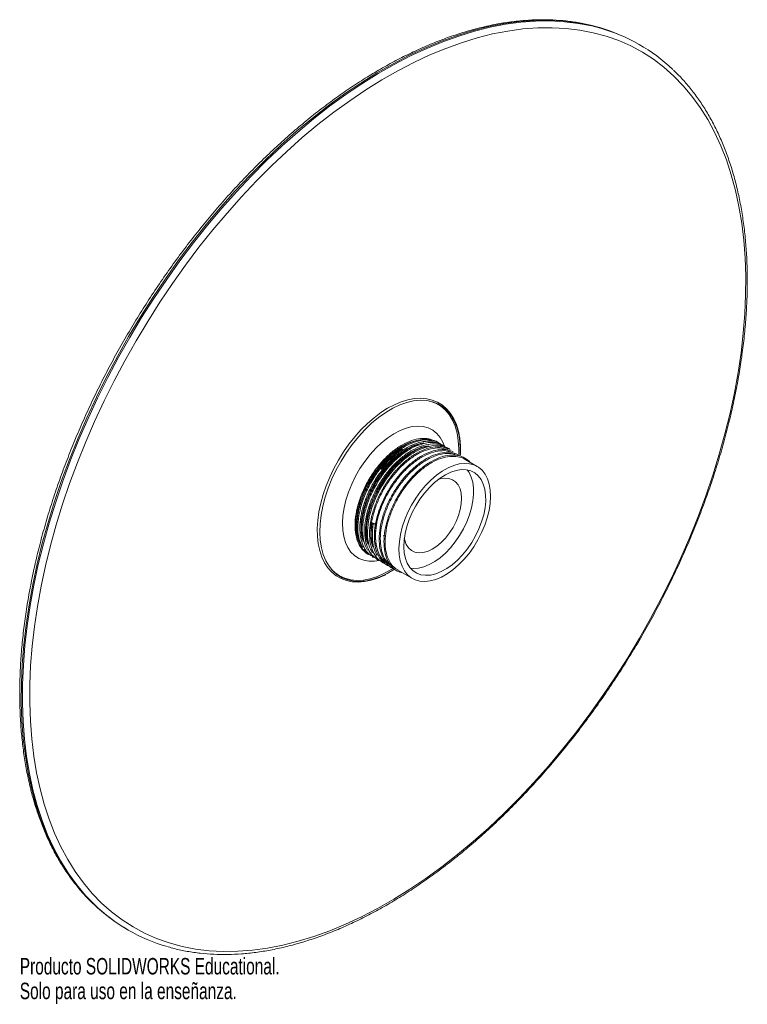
# Paper-space layout '_Isométrica' of a CAD drawing. Header units: millimetres. Extents: x -49 to 165, y -183 to 105.
import ezdxf

# ---------------------------------------------------------------- set-up
doc = ezdxf.new("R2010")
doc.units = ezdxf.units.MM
doc.styles.add('SLDTEXTSTYLE0', font='TXT', dxfattribs={"width": 0.7})

psp = doc.layouts.new('_Isométrica')

# ---------------------------------------------------------------- linework, layer by layer
at = {"color": 7, "linetype": 'Continuous', "lineweight": 15}
for p, q in [((133.23, 98.09), (132.87, 98.29)), ((75.57, -22.53), (75.68, -22.75)), ((80.09, -22.4), (80.1, -22.24)), ((85.52, -25.63), (82, -23.6)), ((54.76, -42.33), (54.87, -42.15)), ((54.87, -42.15), (55.47, -42.51)), ((55.47, -42.51), (55.07, -42.51)), ((58.04, -46), (58.38, -45.77)), ((54.49, -51.89), (54.69, -51.98)), ((55.9, -52.71), (56.1, -52.8)), ((56.54, -53.11), (57, -53.27)), ((57.32, -53.52), (57.52, -53.62)), ((57.96, -53.93), (58.42, -54.09)), ((58.73, -54.34), (58.93, -54.43)), ((62.3, -56.1), (66.52, -58.54)), ((-17.12, -161.52), (-16.76, -161.73))]:
    psp.add_line(p, q, dxfattribs=at)
at = {"color": 8, "linetype": 'Continuous', "lineweight": 15}
for p, q in [((71.91, -18.05), (70.85, -17.87)), ((58.03, -46.14), (58.37, -45.92))]:
    psp.add_line(p, q, dxfattribs=at)
at = {"color": 8, "linetype": 'Continuous', "lineweight": 15, "flags": 128}
for points in [[(121.45, 103.13), (118.78, 103.82), (114.83, 104.59), (110.76, 105.09), (106.58, 105.31), (102.3, 105.25), (97.93, 104.92), (93.49, 104.32), (88.97, 103.44), (84.39, 102.28), (79.75, 100.86), (75.08, 99.17), (70.36, 97.22), (65.62, 95.01), (60.87, 92.55), (56.11, 89.83), (51.36, 86.87), (46.61, 83.67), (41.89, 80.24), (37.2, 76.58), (32.56, 72.71), (27.96, 68.62), (23.43, 64.34), (18.96, 59.86), (14.57, 55.19), (10.27, 50.36), (6.07, 45.35), (1.97, 40.19), (-2.02, 34.89), (-5.89, 29.45), (-9.63, 23.89), (-13.23, 18.22), (-16.69, 12.45), (-20, 6.59), (-23.15, 0.65), (-26.14, -5.35), (-28.96, -11.41), (-31.6, -17.51), (-34.07, -23.63), (-36.35, -29.77), (-38.44, -35.92), (-40.33, -42.05), (-42.03, -48.17), (-43.53, -54.25), (-44.82, -60.29), (-45.91, -66.27), (-46.78, -72.17), (-47.45, -78), (-47.9, -83.73), (-48.15, -89.36), (-48.17, -94.88), (-47.99, -100.26), (-47.59, -105.51), (-46.98, -110.61), (-46.15, -115.54), (-45.12, -120.31), (-43.88, -124.9), (-42.44, -129.31), (-40.79, -133.51), (-38.94, -137.52), (-36.9, -141.3), (-34.67, -144.87), (-32.26, -148.21), (-29.66, -151.31), (-26.93, -154.13)], [(-26.73, -154.18), (-29.3, -151.52), (-31.9, -148.41), (-34.32, -145.07), (-36.55, -141.51), (-38.59, -137.72), (-40.44, -133.72), (-42.08, -129.51), (-43.53, -125.11), (-44.77, -120.52), (-45.8, -115.75), (-46.62, -110.81), (-47.23, -105.71), (-47.63, -100.46), (-47.82, -95.08), (-47.79, -89.57), (-47.55, -83.94), (-47.1, -78.21), (-46.43, -72.38), (-45.55, -66.47), (-44.47, -60.49), (-43.18, -54.46), (-41.68, -48.37), (-39.98, -42.26), (-38.08, -36.12), (-35.99, -29.98), (-33.71, -23.84), (-31.25, -17.71), (-28.6, -11.61), (-25.78, -5.56), (-22.8, 0.44), (-19.64, 6.38), (-16.33, 12.24), (-12.87, 18.02), (-9.27, 23.69), (-5.53, 29.25), (-1.67, 34.69), (2.32, 39.99), (6.42, 45.15), (10.63, 50.15), (14.93, 54.99), (19.31, 59.65), (23.78, 64.13), (28.32, 68.42), (32.91, 72.5), (37.56, 76.38), (42.25, 80.04), (46.97, 83.47), (51.71, 86.67), (56.46, 89.63), (61.22, 92.34), (65.98, 94.81), (70.72, 97.02), (75.43, 98.97), (80.11, 100.66), (84.74, 102.08), (89.32, 103.23), (93.84, 104.11), (98.29, 104.72), (102.65, 105.05), (106.93, 105.1), (111.11, 104.88), (115.18, 104.39), (119.14, 103.62), (121.67, 102.96)], [(75.96, -19.7), (75.5, -18.53), (74.69, -17.11), (73.69, -15.93), (72.52, -14.99), (71.2, -14.32), (69.73, -13.92), (68.15, -13.79), (66.47, -13.94), (64.72, -14.37), (62.93, -15.07), (61.11, -16.03), (59.29, -17.24), (57.51, -18.67), (55.78, -20.32), (54.12, -22.15), (52.57, -24.15), (51.14, -26.27), (49.86, -28.5), (48.73, -30.81), (47.79, -33.15), (47.03, -35.5), (46.48, -37.82), (46.13, -40.08), (46, -42.25), (46.08, -44.3), (46.38, -46.21), (46.89, -47.93), (47.6, -49.45), (48.5, -50.76), (49.59, -51.82), (50.84, -52.62), (52.24, -53.16), (53.76, -53.43), (55.4, -53.41), (56.74, -53.21)]]:
    psp.add_lwpolyline(points, dxfattribs=at)
at = {"color": 7, "linetype": 'Continuous', "lineweight": 15, "flags": 128}
for points in [[(158.2, -16.04), (159.68, -10.02), (160.96, -4.04), (162.04, 1.88), (162.91, 7.73), (163.57, 13.49), (164.02, 19.17), (164.26, 24.74), (164.28, 30.2), (164.1, 35.53), (163.7, 40.72), (163.1, 45.77), (162.28, 50.66), (161.26, 55.38), (160.03, 59.93), (158.6, 64.29), (156.97, 68.45), (155.15, 72.41), (153.13, 76.16), (150.92, 79.69), (148.52, 83), (145.95, 86.07), (143.2, 88.91), (140.29, 91.5), (137.21, 93.84), (133.97, 95.92), (130.58, 97.75), (127.05, 99.32), (123.39, 100.62), (119.59, 101.65), (115.67, 102.41), (111.64, 102.9), (107.5, 103.12), (103.27, 103.07), (98.95, 102.74), (94.55, 102.14), (90.07, 101.27), (85.54, 100.13), (80.95, 98.72), (76.32, 97.05), (71.65, 95.12), (66.96, 92.93), (62.26, 90.49), (57.54, 87.8), (52.83, 84.87), (48.14, 81.7), (43.47, 78.3), (38.82, 74.68), (34.22, 70.85), (29.67, 66.81), (25.18, 62.56), (20.76, 58.13), (16.42, 53.51), (12.16, 48.72), (8, 43.77), (3.94, 38.66), (-0.01, 33.41), (-3.83, 28.03), (-7.54, 22.52), (-11.1, 16.91), (-14.53, 11.19), (-17.8, 5.39), (-20.92, -0.49), (-23.88, -6.43), (-26.68, -12.43), (-29.29, -18.46), (-31.73, -24.53), (-33.99, -30.61), (-36.06, -36.69), (-37.94, -42.77), (-39.62, -48.82), (-41.1, -54.84), (-42.38, -60.82), (-43.46, -66.74), (-44.32, -72.59), (-44.98, -78.35), (-45.43, -84.03), (-45.67, -89.6), (-45.7, -95.06), (-45.51, -100.39), (-45.12, -105.58), (-44.51, -110.63), (-43.7, -115.52), (-42.68, -120.24), (-41.45, -124.79), (-40.02, -129.15), (-38.39, -133.31), (-36.56, -137.27), (-34.54, -141.02), (-32.33, -144.55), (-29.94, -147.86), (-27.37, -150.93), (-24.62, -153.77), (-21.7, -156.36), (-18.62, -158.7), (-15.39, -160.78), (-12, -162.61), (-8.47, -164.18), (-4.8, -165.48), (-1, -166.51), (2.91, -167.27), (6.94, -167.76), (11.08, -167.98), (15.31, -167.93), (19.64, -167.6), (24.04, -167), (28.51, -166.13), (33.05, -164.99), (37.63, -163.58), (42.27, -161.91), (46.93, -159.98), (51.62, -157.79), (56.33, -155.35), (61.04, -152.66), (65.75, -149.73), (70.45, -146.56), (75.12, -143.16), (79.76, -139.54), (84.36, -135.71), (88.91, -131.67), (93.4, -127.42), (97.82, -122.99), (102.16, -118.37), (106.42, -113.58), (110.58, -108.63), (114.64, -103.52), (118.59, -98.27), (122.42, -92.89), (126.12, -87.38), (129.69, -81.77), (133.11, -76.05), (136.39, -70.25), (139.51, -64.37), (142.47, -58.43), (145.26, -52.43), (147.88, -46.4), (150.32, -40.33), (152.58, -34.25), (154.64, -28.17), (156.52, -22.09), (158.2, -16.04)], [(80.56, -22.5), (80.61, -21.86), (80.61, -19.55), (80.4, -17.35), (80.01, -15.29), (79.42, -13.38), (78.65, -11.65), (77.71, -10.12), (76.59, -8.79), (75.32, -7.69), (73.91, -6.82), (72.37, -6.19), (70.72, -5.8), (68.97, -5.65), (67.13, -5.75), (65.22, -6.1), (63.26, -6.69), (61.27, -7.52), (59.26, -8.58), (57.26, -9.86), (55.28, -11.35), (53.34, -13.03), (51.45, -14.89), (49.65, -16.92), (47.93, -19.08), (46.32, -21.37), (44.83, -23.76), (43.48, -26.23), (42.27, -28.76), (41.22, -31.32), (40.34, -33.9), (39.63, -36.46), (39.11, -39), (38.77, -41.47), (38.63, -43.86), (38.67, -46.16), (38.92, -48.33), (39.35, -50.36), (39.97, -52.23), (40.78, -53.92), (41.76, -55.42), (42.91, -56.7), (44.21, -57.75), (45.65, -58.58), (47.21, -59.16), (48.89, -59.5), (50.66, -59.6), (52.51, -59.45), (54.43, -59.05), (56.4, -58.41), (58.4, -57.53), (58.66, -57.38), (58.66, -57.38)], [(80.53, -22.35), (80.57, -20.66), (80.44, -18.33), (80.1, -16.15), (79.55, -14.14), (78.8, -12.32), (77.86, -10.71), (76.74, -9.33), (75.44, -8.19), (73.99, -7.3), (72.39, -6.68), (70.66, -6.32), (68.83, -6.23), (66.9, -6.42), (64.9, -6.88), (62.85, -7.6), (60.78, -8.59), (58.69, -9.82), (56.62, -11.29), (54.58, -12.98), (52.59, -14.87), (50.69, -16.95), (48.87, -19.19), (47.17, -21.57), (45.61, -24.06), (44.19, -26.65), (42.93, -29.29), (41.85, -31.98), (40.95, -34.67), (40.25, -37.35), (39.75, -39.97), (39.45, -42.53), (39.37, -44.98), (39.5, -47.31), (39.84, -49.49), (40.39, -51.51), (41.13, -53.32), (42.08, -54.93), (43.2, -56.31), (44.5, -57.45), (45.95, -58.34), (47.55, -58.97), (49.27, -59.32), (51.11, -59.41), (53.04, -59.22), (55.04, -58.76), (57.08, -58.04), (59.16, -57.05), (61.25, -55.82), (61.3, -55.79)], [(80.1, -22.1), (80.13, -20.44), (79.99, -18.08), (79.64, -15.89), (79.07, -13.87), (78.29, -12.04), (77.32, -10.44), (76.16, -9.07), (74.83, -7.95), (73.33, -7.1), (71.69, -6.51), (71.31, -6.42)], [(88.47, -40.73), (87.74, -42.91), (86.82, -45.08), (85.74, -47.2), (84.5, -49.23), (83.13, -51.16), (81.64, -52.94), (80.07, -54.55), (78.43, -55.96), (76.75, -57.16), (75.07, -58.12), (73.39, -58.82), (71.76, -59.26), (70.2, -59.43), (68.73, -59.33), (67.37, -58.95), (66.15, -58.31), (65.09, -57.41), (64.2, -56.27), (63.49, -54.91), (62.98, -53.35), (62.68, -51.61), (62.59, -49.71), (62.71, -47.7), (63.04, -45.6), (63.57, -43.44), (64.3, -41.26), (65.22, -39.1), (66.31, -36.98), (67.55, -34.94), (68.92, -33.02), (70.41, -31.24), (71.98, -29.63), (73.62, -28.21), (75.29, -27.02), (76.98, -26.06), (78.65, -25.36), (80.28, -24.92), (81.85, -24.75), (83.32, -24.85), (84.67, -25.22), (85.89, -25.87), (86.96, -26.76), (87.85, -27.9), (88.56, -29.26), (89.06, -30.83), (89.37, -32.57), (89.46, -34.46), (89.34, -36.48), (89.01, -38.58), (88.47, -40.73)], [(64.88, -43.3), (64.38, -45.35), (64.09, -47.34), (64, -49.24), (64.14, -51.02), (64.48, -52.63), (65.03, -54.05), (65.78, -55.26), (66.71, -56.24), (67.8, -56.96), (69.04, -57.42), (70.41, -57.6), (71.88, -57.51), (73.42, -57.14), (75.01, -56.51), (76.61, -55.61), (78.21, -54.48), (79.76, -53.12), (81.25, -51.57), (82.65, -49.85), (83.93, -47.99), (85.06, -46.02), (86.04, -43.98), (86.83, -41.91), (87.44, -39.85), (87.84, -37.82), (88.03, -35.87), (88, -34.03), (87.76, -32.33), (87.32, -30.81), (86.67, -29.49), (85.83, -28.4), (84.81, -27.54), (83.64, -26.95), (82.33, -26.63), (80.91, -26.58), (79.4, -26.82), (77.84, -27.32), (76.24, -28.09), (74.63, -29.1), (73.05, -30.35), (71.53, -31.81), (70.08, -33.45), (68.74, -35.25), (67.53, -37.16), (66.47, -39.17), (65.59, -41.23), (64.88, -43.3)], [(65.94, -55.47), (66.88, -55.56), (68.34, -55.47), (69.88, -55.1), (71.47, -54.47), (73.08, -53.57), (74.67, -52.44), (76.23, -51.08), (77.72, -49.53), (79.11, -47.8), (80.39, -45.94), (81.53, -43.98), (82.5, -41.94), (83.3, -39.87), (83.9, -37.81), (84.3, -35.78), (84.49, -33.83), (84.47, -31.99), (84.23, -30.29), (83.78, -28.77), (83.13, -27.45), (82.57, -26.67)], [(64.16, -46.72), (64.28, -47.29), (64.74, -48.52), (65.39, -49.52), (66.23, -50.28), (67.24, -50.78), (68.37, -50.99), (69.62, -50.93), (70.93, -50.58), (72.29, -49.96), (73.66, -49.08), (74.99, -47.97), (76.26, -46.65), (77.43, -45.16), (78.47, -43.54), (79.36, -41.83), (80.07, -40.07), (80.58, -38.32), (80.88, -36.6), (80.97, -34.98), (80.84, -33.49), (80.49, -32.17), (79.93, -31.05), (79.18, -30.16), (78.26, -29.53), (77.19, -29.18), (75.99, -29.1), (74.71, -29.31), (74.1, -29.5)], [(59.92, -32.02), (59.91, -32.04), (58.75, -34.12), (57.75, -36.27), (56.94, -38.44), (56.31, -40.62), (55.89, -42.75), (55.67, -44.8), (55.67, -46.75), (55.87, -48.57), (56.29, -50.22), (56.91, -51.67), (57.72, -52.92), (58.57, -53.82)], [(55.07, -42.51), (55, -42.51), (54.94, -42.49), (54.88, -42.48), (54.83, -42.45), (54.79, -42.42), (54.76, -42.39), (54.76, -42.36), (54.76, -42.33)], [(42.78, -55.85), (43.74, -56.77), (45.16, -57.75), (46.73, -58.48), (48.43, -58.93), (50.26, -59.1), (52.18, -58.99), (54.19, -58.59), (56.25, -57.93), (58.35, -57), (60.46, -55.8), (60.78, -55.6)]]:
    psp.add_lwpolyline(points, dxfattribs=at)
at = {"color": 7, "linetype": 'Continuous', "lineweight": 15}
for centre, radius, start, end in [((107.42, 54.08), 51.02, 60.073, 74.0378), ((107.91, 54.23), 50.64, 46.2971, 74.2262), ((78.67, -42.53), 26.67, 124.4285, 143.1211), ((8.39, -117.45), 50.92, 226.084, 239.9453), ((8.56, -117.86), 50.65, 225.8268, 254.0841)]:
    psp.add_arc(centre, radius, start, end, dxfattribs=at)
for points, knots in [([(121.21, 103.19), (120.57, 103.38), (118.71, 103.93), (115.53, 104.57), (111.68, 105.13), (107.73, 105.43), (103.69, 105.48), (99.57, 105.29), (95.37, 104.85), (91.1, 104.16), (86.78, 103.23), (82.4, 102.05), (77.98, 100.63), (73.52, 98.97), (69.04, 97.08), (64.53, 94.95), (60.02, 92.6), (55.5, 90.02), (50.99, 87.23), (46.49, 84.22), (42.01, 81), (37.56, 77.58), (33.15, 73.96), (28.78, 70.16), (24.47, 66.17), (20.22, 62.01), (16.03, 57.68), (11.92, 53.19), (7.89, 48.55), (3.96, 43.76), (0.12, 38.84), (-3.62, 33.79), (-7.25, 28.63), (-10.76, 23.36), (-14.14, 17.99), (-17.4, 12.53), (-20.53, 6.99), (-23.51, 1.38), (-26.35, -4.28), (-29.03, -10), (-31.56, -15.75), (-33.93, -21.53), (-36.14, -27.33), (-38.18, -33.14), (-40.05, -38.95), (-41.74, -44.74), (-43.25, -50.51), (-44.58, -56.25), (-45.72, -61.94), (-46.68, -67.58), (-47.46, -73.15), (-48.04, -78.66), (-48.43, -84.07), (-48.63, -89.4), (-48.64, -94.62), (-48.46, -99.73), (-48.08, -104.72), (-47.51, -109.58), (-46.75, -114.3), (-45.8, -118.87), (-44.67, -123.29), (-43.34, -127.54), (-41.83, -131.61), (-40.14, -135.51), (-38.28, -139.22), (-36.23, -142.73), (-34.02, -146.05), (-31.64, -149.15), (-29.34, -151.8), (-27.77, -153.32), (-27.11, -153.96)], [0, 0, 0, 0, 0.007912, 0.022665, 0.037432, 0.052217, 0.067019, 0.081837, 0.096671, 0.111519, 0.126378, 0.141247, 0.156123, 0.171005, 0.185891, 0.200779, 0.215669, 0.230559, 0.245448, 0.260337, 0.275225, 0.290111, 0.304996, 0.319879, 0.334761, 0.349641, 0.364519, 0.379397, 0.394273, 0.409148, 0.424022, 0.438895, 0.453768, 0.46864, 0.483512, 0.498384, 0.513255, 0.528127, 0.542999, 0.557871, 0.572744, 0.587617, 0.602492, 0.617367, 0.632243, 0.647121, 0.662, 0.676881, 0.691763, 0.706648, 0.721534, 0.736421, 0.751311, 0.766202, 0.781095, 0.795989, 0.810884, 0.825779, 0.840673, 0.855565, 0.870453, 0.885337, 0.900213, 0.915081, 0.929937, 0.94478, 0.959607, 0.974417, 0.98921, 1, 1, 1, 1]), ([(158.59, -15.81), (158.85, -14.8), (159.61, -11.86), (160.72, -7.03), (161.86, -1.34), (162.82, 4.3), (163.58, 9.87), (164.16, 15.37), (164.55, 20.79), (164.74, 26.11), (164.75, 31.33), (164.56, 36.43), (164.18, 41.42), (163.6, 46.28), (162.84, 50.99), (161.88, 55.56), (160.74, 59.97), (159.41, 64.21), (157.9, 68.29), (156.21, 72.18), (154.33, 75.88), (152.29, 79.39), (150.07, 82.7), (147.68, 85.8), (145.36, 88.47), (143.76, 90.01), (143.07, 90.68)], [0, 0, 0, 0, 0.02263, 0.065603, 0.108583, 0.151568, 0.194559, 0.237554, 0.280555, 0.323561, 0.366571, 0.409585, 0.4526, 0.495616, 0.538629, 0.581637, 0.624634, 0.667616, 0.710579, 0.753515, 0.796418, 0.839283, 0.882102, 0.924872, 0.96759, 1, 1, 1, 1]), ([(-5.09, -166.63), (-4.48, -166.81), (-2.66, -167.35), (0.48, -167.99), (4.32, -168.55), (8.27, -168.85), (12.31, -168.92), (16.43, -168.73), (20.63, -168.29), (24.89, -167.61), (29.22, -166.69), (33.59, -165.51), (38.01, -164.1), (42.47, -162.45), (46.95, -160.56), (51.46, -158.45), (55.97, -156.1), (60.49, -153.53), (65, -150.74), (69.5, -147.73), (73.98, -144.52), (78.43, -141.11), (82.84, -137.5), (87.21, -133.7), (91.53, -129.71), (95.78, -125.55), (99.97, -121.23), (104.08, -116.74), (108.11, -112.1), (112.05, -107.32), (115.89, -102.4), (119.63, -97.36), (123.26, -92.2), (126.77, -86.93), (130.17, -81.56), (133.43, -76.11), (136.55, -70.57), (139.54, -64.97), (142.38, -59.3), (145.07, -53.59), (147.61, -47.84), (149.98, -42.05), (152.19, -36.25), (154.24, -30.45), (156.11, -24.64), (157.54, -19.76), (158.32, -16.82), (158.59, -15.81)], [0, 0, 0, 0, 0.011418, 0.033957, 0.056519, 0.079107, 0.101721, 0.124361, 0.147024, 0.169709, 0.192411, 0.215128, 0.237856, 0.260593, 0.283336, 0.306083, 0.328832, 0.351582, 0.374331, 0.397078, 0.419824, 0.442568, 0.46531, 0.488049, 0.510786, 0.53352, 0.556253, 0.578983, 0.601712, 0.624438, 0.647164, 0.669888, 0.692611, 0.715333, 0.738055, 0.760777, 0.783498, 0.80622, 0.828942, 0.851664, 0.874387, 0.897112, 0.919837, 0.942564, 0.965293, 0.988024, 1, 1, 1, 1]), ([(72.8, -18.08), (72.33, -17.88), (71.17, -17.39), (68.96, -17.37), (66.34, -17.93), (63.61, -19.18), (60.89, -21.02), (58.27, -23.41), (55.87, -26.24), (53.75, -29.39), (52.01, -32.77), (50.72, -36.22), (49.91, -39.61), (49.62, -42.83), (49.86, -45.73), (50.63, -48.2), (51.75, -50.08), (52.8, -50.83), (53.26, -51.16)], [0, 0, 0, 0, 0.043732, 0.108664, 0.173597, 0.237603, 0.302384, 0.367418, 0.431533, 0.496115, 0.561199, 0.625532, 0.689865, 0.75495, 0.819531, 0.883646, 0.94868, 1, 1, 1, 1]), ([(51.29, -48.39), (51.2, -48.26), (50.68, -47.52), (50.23, -45.6), (49.95, -42.79), (50.25, -39.61), (51.04, -36.27), (52.32, -32.87), (54.03, -29.56), (56.11, -26.45), (58.48, -23.67), (61.06, -21.32), (63.74, -19.5), (66.42, -18.27), (68.98, -17.75), (70.71, -17.66), (71.45, -17.94), (71.49, -17.95)], [0, 0, 0, 0, 0.016552, 0.091279, 0.16655, 0.242406, 0.317387, 0.392368, 0.468225, 0.543495, 0.618222, 0.69402, 0.769524, 0.844123, 0.919803, 0.995483, 1, 1, 1, 1]), ([(74.22, -18.73), (74.17, -18.69), (73.46, -18.06), (71.6, -17.67), (68.73, -17.68), (65.58, -18.7), (62.37, -20.56), (59.26, -23.21), (56.41, -26.47), (53.96, -30.2), (52.04, -34.19), (50.99, -37.47), (50.35, -40.63), (50.11, -43.66), (50.53, -46.98), (51.69, -49.58), (52.82, -51.11), (53.67, -51.48), (53.75, -51.52)], [0, 0, 0, 0, 0.005162, 0.078744, 0.151761, 0.225776, 0.298971, 0.372348, 0.446334, 0.519258, 0.592976, 0.666804, 0.698056, 0.771341, 0.845345, 0.918309, 0.991962, 1, 1, 1, 1]), ([(74.21, -18.9), (73.74, -18.7), (72.58, -18.2), (70.37, -18.18), (67.75, -18.75), (65.03, -20), (62.3, -21.84), (59.69, -24.23), (57.28, -27.05), (55.17, -30.21), (53.43, -33.58), (52.13, -37.03), (51.32, -40.43), (51.04, -43.64), (51.27, -46.55), (52.04, -49.02), (53.17, -50.9), (54.23, -51.66), (54.7, -51.99)], [0, 0, 0, 0, 0.0436994, 0.1085843, 0.1734692, 0.2374276, 0.3021616, 0.3671475, 0.4312151, 0.4957491, 0.5607856, 0.6250712, 0.6893569, 0.7543934, 0.8189274, 0.882995, 0.9479809, 1, 1, 1, 1]), ([(52.05, -47.53), (51.92, -47.16), (51.52, -46), (51.39, -43.58), (51.66, -40.43), (52.46, -37.08), (53.73, -33.69), (55.44, -30.37), (57.52, -27.26), (59.89, -24.48), (62.47, -22.13), (65.15, -20.33), (67.63, -19.15), (69.13, -18.88), (69.79, -18.76)], [0, 0, 0, 0, 0.042131, 0.131041, 0.220643, 0.309211, 0.397778, 0.487381, 0.576291, 0.664558, 0.75409, 0.843276, 0.931393, 1, 1, 1, 1]), ([(69.85, -18.75), (68.89, -19), (66.92, -19.51), (63.78, -21.4), (60.68, -24.02), (57.82, -27.29), (55.38, -31.02), (53.45, -35), (52.4, -38.28), (51.77, -41.45), (51.49, -44.51), (51.88, -46.63), (52.07, -47.69)], [0, 0, 0, 0, 0.098603, 0.205092, 0.311847, 0.419488, 0.525583, 0.632833, 0.740245, 0.785713, 0.892333, 1, 1, 1, 1]), ([(75.62, -19.71), (75.16, -19.51), (74, -19.02), (71.79, -19), (69.17, -19.57), (66.44, -20.81), (63.72, -22.66), (61.1, -25.04), (58.69, -27.87), (56.58, -31.03), (54.84, -34.4), (53.55, -37.85), (52.74, -41.25), (52.45, -44.46), (52.69, -47.37), (53.45, -49.83), (54.59, -51.73), (55.66, -52.49), (56.14, -52.83)], [0, 0, 0, 0, 0.043642, 0.108442, 0.173241, 0.237116, 0.301765, 0.366665, 0.430649, 0.495098, 0.560049, 0.62425, 0.688451, 0.753402, 0.817851, 0.881835, 0.946735, 1, 1, 1, 1]), ([(53.46, -48.35), (53.34, -47.98), (52.94, -46.82), (52.81, -44.39), (53.07, -41.25), (53.87, -37.9), (55.14, -34.51), (56.86, -31.19), (58.94, -28.08), (61.31, -25.3), (63.89, -22.95), (66.56, -21.15), (69.05, -19.96), (70.55, -19.7), (71.2, -19.58)], [0, 0, 0, 0, 0.042131, 0.131041, 0.220643, 0.309211, 0.397778, 0.487381, 0.576291, 0.664558, 0.75409, 0.843276, 0.931393, 1, 1, 1, 1]), ([(71.26, -19.56), (70.31, -19.81), (68.33, -20.33), (65.2, -22.21), (62.09, -24.83), (59.24, -28.1), (56.79, -31.83), (54.87, -35.82), (53.82, -39.1), (53.18, -42.26), (52.91, -45.33), (53.29, -47.44), (53.48, -48.5)], [0, 0, 0, 0, 0.098603, 0.205092, 0.311847, 0.419488, 0.525583, 0.632833, 0.740245, 0.785713, 0.892333, 1, 1, 1, 1]), ([(77.04, -20.53), (76.57, -20.33), (75.41, -19.84), (73.2, -19.81), (70.58, -20.38), (67.86, -21.63), (65.13, -23.47), (62.51, -25.86), (60.11, -28.68), (57.99, -31.84), (56.25, -35.22), (54.96, -38.67), (54.15, -42.06), (53.86, -45.28), (54.1, -48.18), (54.87, -50.65), (56.01, -52.55), (57.08, -53.31), (57.56, -53.65)], [0, 0, 0, 0, 0.043642, 0.108442, 0.173241, 0.237116, 0.301765, 0.366665, 0.430649, 0.495098, 0.560049, 0.62425, 0.688451, 0.753402, 0.817851, 0.881835, 0.946735, 1, 1, 1, 1]), ([(54.88, -49.17), (54.75, -48.79), (54.35, -47.63), (54.22, -45.21), (54.49, -42.07), (55.29, -38.72), (56.56, -35.32), (58.27, -32), (60.35, -28.9), (62.72, -26.11), (65.3, -23.77), (67.98, -21.95), (70.66, -20.72), (73.24, -20.18), (75.18, -20.15), (76.12, -20.53), (76.38, -20.64)], [0, 0, 0, 0, 0.036856, 0.114633, 0.193017, 0.270495, 0.347973, 0.426357, 0.504134, 0.58135, 0.659672, 0.737691, 0.814775, 0.892976, 0.971176, 1, 1, 1, 1]), ([(74.74, -19.09), (74.62, -18.98), (73.85, -18.28), (71.89, -17.92), (70.02, -17.7), (68.98, -18.03), (68.97, -18.03)], [0, 0, 0, 0, 0.081042, 0.540413, 0.996257, 1, 1, 1, 1]), ([(76.15, -19.9), (76.04, -19.8), (75.26, -19.1), (73.3, -18.73), (71.43, -18.51), (70.39, -18.84), (70.39, -18.85)], [0, 0, 0, 0, 0.081042, 0.540413, 0.996257, 1, 1, 1, 1]), ([(77.57, -20.72), (77.45, -20.61), (76.68, -19.91), (74.72, -19.55), (72.85, -19.33), (71.81, -19.66), (71.8, -19.66)], [0, 0, 0, 0, 0.081042, 0.540413, 0.996257, 1, 1, 1, 1]), ([(75.64, -19.55), (75.59, -19.5), (75.43, -19.35), (75.21, -19.31), (75.05, -19.28)], [0, 0, 0, 0, 0.284677, 1, 1, 1, 1]), ([(77.05, -20.36), (77, -20.32), (76.84, -20.17), (76.62, -20.12), (76.46, -20.09)], [0, 0, 0, 0, 0.2846772, 1, 1, 1, 1]), ([(78.45, -21.35), (77.98, -21.15), (76.82, -20.65), (74.61, -20.63), (72, -21.2), (69.27, -22.44), (66.55, -24.29), (63.93, -26.68), (61.52, -29.5), (59.41, -32.66), (57.67, -36.03), (56.37, -39.48), (55.57, -42.88), (55.28, -46.1), (55.52, -48.99), (56.27, -51.49), (57.53, -53.41), (58.76, -54.56), (59.64, -54.84), (59.83, -54.9)], [0, 0, 0, 0, 0.042401, 0.105357, 0.168314, 0.230371, 0.293182, 0.356236, 0.4184, 0.481016, 0.544119, 0.606494, 0.668869, 0.731973, 0.794589, 0.856753, 0.919807, 0.982617, 1, 1, 1, 1]), ([(58.51, -53.69), (58.38, -53.6), (57.56, -53.07), (56.66, -51.42), (55.85, -48.91), (55.62, -46.04), (55.9, -42.88), (56.7, -39.54), (57.97, -36.14), (59.69, -32.82), (61.77, -29.71), (64.14, -26.93), (66.71, -24.58), (69.39, -22.77), (72.08, -21.54), (74.65, -20.99), (76.6, -20.97), (77.54, -21.35), (77.79, -21.45)], [0, 0, 0, 0, 0.015798, 0.093809, 0.161066, 0.228813, 0.297088, 0.364575, 0.432061, 0.500336, 0.568083, 0.635341, 0.703562, 0.771519, 0.838662, 0.906778, 0.974893, 1, 1, 1, 1]), ([(79.87, -22.16), (79.4, -21.96), (78.24, -21.47), (76.03, -21.45), (73.41, -22.01), (70.68, -23.26), (67.96, -25.11), (65.34, -27.49), (62.94, -30.32), (60.82, -33.48), (59.08, -36.85), (57.79, -40.3), (56.98, -43.7), (56.69, -46.91), (56.93, -49.81), (57.69, -52.3), (58.95, -54.23), (60.17, -55.38), (61.06, -55.66), (61.25, -55.72)], [0, 0, 0, 0, 0.042401, 0.105357, 0.168314, 0.230371, 0.293182, 0.356236, 0.4184, 0.481016, 0.544119, 0.606494, 0.668869, 0.731973, 0.794589, 0.856753, 0.919807, 0.982617, 1, 1, 1, 1]), ([(60.28, -54.75), (60.02, -54.58), (59.07, -53.99), (58.07, -52.24), (57.27, -49.72), (57.03, -46.86), (57.32, -43.69), (58.11, -40.35), (59.39, -36.96), (61.1, -33.64), (63.18, -30.53), (65.55, -27.75), (68.13, -25.4), (70.81, -23.58), (73.49, -22.36), (76.07, -21.8), (78.2, -21.81), (79.3, -22.28), (79.72, -22.45)], [0, 0, 0, 0, 0.0286046, 0.1043242, 0.169607, 0.235365, 0.301635, 0.36714, 0.432645, 0.498915, 0.564673, 0.6299558, 0.6961743, 0.7621361, 0.8273076, 0.8934232, 0.9595388, 1, 1, 1, 1]), ([(83.51, -24.47), (83.02, -24.02), (81.96, -23.05), (79.87, -22.35), (77.45, -22.25), (74.82, -22.84), (72.1, -24.08), (69.38, -25.92), (66.76, -28.31), (64.35, -31.13), (62.24, -34.29), (60.5, -37.67), (59.2, -41.12), (58.4, -44.51), (58.11, -47.73), (58.35, -50.63), (59.1, -53.11), (60.35, -55.06), (61.88, -56.38), (63.12, -56.73), (63.65, -56.89)], [0, 0, 0, 0, 0.050495, 0.106608, 0.163535, 0.220461, 0.276575, 0.333369, 0.390384, 0.446594, 0.503212, 0.560272, 0.616673, 0.673073, 0.730133, 0.786752, 0.842961, 0.899976, 0.95677, 1, 1, 1, 1]), ([(62.35, -56.02), (61.85, -55.73), (60.67, -55.02), (59.47, -53.07), (58.68, -50.53), (58.45, -47.67), (58.73, -44.51), (59.53, -41.17), (60.8, -37.77), (62.51, -34.45), (64.59, -31.35), (66.96, -28.56), (69.54, -26.22), (72.22, -24.4), (74.9, -23.18), (77.5, -22.59), (79.86, -22.74), (81.37, -23.11), (81.97, -23.59), (81.99, -23.61)], [0, 0, 0, 0, 0.050948, 0.122889, 0.184914, 0.247391, 0.310354, 0.37259, 0.434826, 0.497789, 0.560266, 0.622291, 0.685205, 0.747876, 0.809795, 0.872611, 0.935428, 0.997347, 1, 1, 1, 1]), ([(50.17, -46.04), (50, -44.99), (49.66, -42.89), (50.03, -39.16), (51.05, -35.23), (52.76, -31.31), (54.19, -28.64), (55.11, -27.48), (55.16, -27.42)], [0, 0, 0, 0, 0.199438, 0.396012, 0.594726, 0.79374, 0.99018, 1, 1, 1, 1]), ([(54.76, -42.33), (54.55, -43.6), (54.45, -44.85), (54.49, -47.21), (54.64, -48.32), (54.9, -49.32)], [0, 0, 0, 0, 0.5, 0.5, 1, 1, 1, 1]), ([(52.86, -50.42), (52.71, -50.35), (52.5, -50.24), (52.37, -50.01), (52.32, -49.95)], [0, 0, 0, 0, 0.693829, 1, 1, 1, 1]), ([(54.73, -52.02), (54.79, -52.09), (54.91, -52.25), (55.08, -52.31), (55.17, -52.34)], [0, 0, 0, 0, 0.499257, 1, 1, 1, 1]), ([(56.14, -52.83), (56.2, -52.91), (56.32, -53.06), (56.5, -53.12), (56.58, -53.15)], [0, 0, 0, 0, 0.499257, 1, 1, 1, 1]), ([(57.56, -53.65), (57.62, -53.73), (57.73, -53.88), (57.91, -53.94), (58, -53.97)], [0, 0, 0, 0, 0.499257, 1, 1, 1, 1])]:
    psp.add_open_spline(points, degree=3, knots=knots, dxfattribs=at)
at = {"color": 8, "linetype": 'Continuous', "lineweight": 15}
for points, knots in [([(68.97, -18.03), (67.94, -18.3), (65.88, -18.84), (62.67, -20.76), (59.56, -23.38), (56.71, -26.65), (54.26, -30.38), (52.34, -34.37), (51.3, -37.65), (50.65, -40.82), (50.43, -43.84), (50.79, -47.05), (51.57, -48.63), (51.94, -49.37)], [0, 0, 0, 0, 0.0969622, 0.1936327, 0.2905442, 0.3882603, 0.4845728, 0.5819342, 0.6794421, 0.7207173, 0.8175068, 0.9152461, 1, 1, 1, 1]), ([(70.39, -18.85), (69.36, -19.12), (67.3, -19.65), (64.09, -21.57), (60.98, -24.2), (58.13, -27.47), (55.68, -31.2), (53.76, -35.19), (52.71, -38.46), (52.07, -41.63), (51.84, -44.66), (52.2, -47.87), (52.99, -49.45), (53.35, -50.18)], [0, 0, 0, 0, 0.096962, 0.193633, 0.290544, 0.38826, 0.484573, 0.581934, 0.679442, 0.720717, 0.817507, 0.915246, 1, 1, 1, 1]), ([(71.8, -19.66), (70.77, -19.93), (68.71, -20.47), (65.5, -22.39), (62.39, -25.02), (59.54, -28.29), (57.09, -32.02), (55.17, -36), (54.12, -39.28), (53.48, -42.45), (53.25, -45.47), (53.62, -48.69), (54.4, -50.27), (54.76, -51)], [0, 0, 0, 0, 0.096962, 0.193633, 0.290544, 0.38826, 0.484573, 0.581934, 0.679442, 0.720717, 0.817507, 0.915246, 1, 1, 1, 1]), ([(55.07, -42.51), (54.92, -43.77), (54.64, -46.3), (55.04, -49.5), (55.82, -51.08), (56.18, -51.82)], [0, 0, 0, 0, 0.346564, 0.69653, 1, 1, 1, 1])]:
    psp.add_open_spline(points, degree=3, knots=knots, dxfattribs=at)

# ---------------------------------------------------------------- texts
at = {"color": 7, "linetype": 'Continuous', "char_height": 4.8336, "attachment_point": 1, "style": 'SLDTEXTSTYLE0'}
for s, insert in [('Producto SOLIDWORKS Educational.', (-48.61, -169.9)), ('Solo para uso en la enseñanza.', (-48.61, -177.15))]:
    psp.add_mtext(s, dxfattribs=dict(at, insert=insert))

doc.saveas('drawing.dxf')
